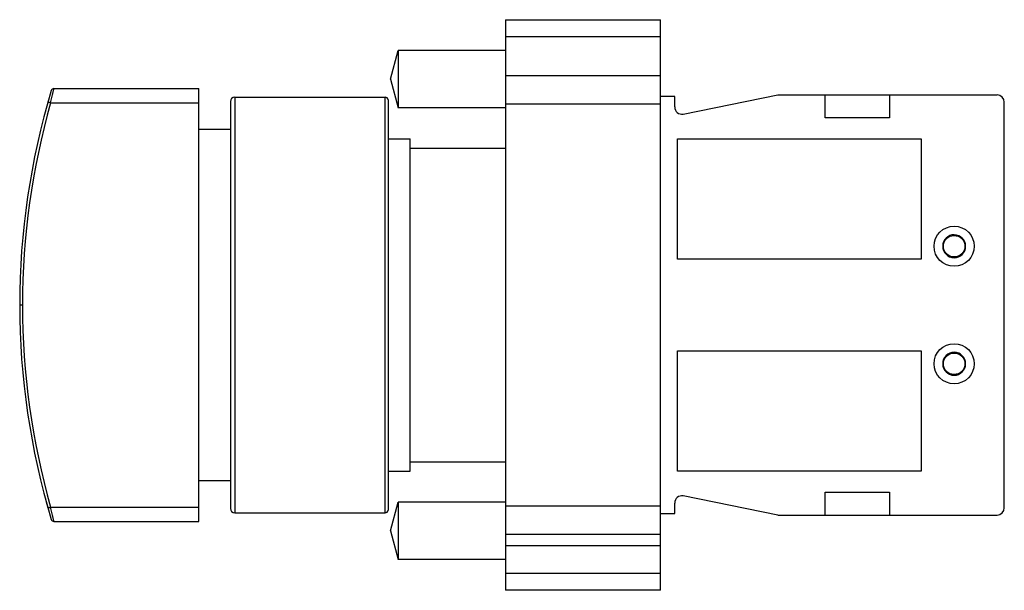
# Model space of a CAD drawing. Header units: millimetres. Extents: x 176.1 to 244.8, y 178.1 to 217.9.
import ezdxf

# ---------------------------------------------------------------- set-up
doc = ezdxf.new("R2010")
doc.units = ezdxf.units.MM
doc.header["$LTSCALE"] = 30.734
doc.layers.get('0').update_dxf_attribs({"linetype": 'CONTINUOUS'})

msp = doc.modelspace()

# ---------------------------------------------------------------- linework, layer by layer
at = {"color": 7, "linetype": 'Continuous'}
for p, q in [((210.006, 217.893), (210.006, 178.093)), ((210.006, 217.893), (220.806, 217.893)), ((220.806, 178.093), (220.806, 217.893)), ((220.806, 216.693), (210.006, 216.693)), ((201.976, 213.743), (202.512, 215.743)), ((202.512, 215.743), (202.512, 211.743)), ((210.006, 215.743), (202.512, 215.743)), ((201.976, 213.743), (202.512, 211.743)), ((210.006, 213.993), (220.806, 213.993)), ((178.497, 213.092), (188.606, 213.092)), ((188.606, 182.894), (188.606, 213.092)), ((191.106, 212.493), (191.106, 183.493)), ((191.106, 212.493), (201.606, 212.493)), ((201.606, 183.493), (201.606, 212.493)), ((201.806, 212.293), (201.806, 183.693)), ((221.806, 212.543), (220.806, 212.543)), ((221.806, 211.805), (221.806, 212.543)), ((222.405, 211.315), (229.006, 212.643)), ((229.006, 212.643), (244.306, 212.643)), ((232.306, 211.043), (232.306, 212.643)), ((236.806, 212.643), (236.806, 211.043)), ((178.266, 212.092), (188.606, 212.092)), ((190.806, 212.193), (190.806, 183.793)), ((210.006, 211.743), (202.512, 211.743)), ((220.806, 211.993), (210.006, 211.993)), ((244.806, 183.843), (244.806, 212.143)), ((236.806, 211.043), (232.306, 211.043)), ((188.606, 210.268), (190.806, 210.268)), ((201.806, 209.593), (203.356, 209.593)), ((203.356, 186.393), (203.356, 209.593)), ((222.006, 209.593), (239.006, 209.593)), ((222.006, 201.193), (222.006, 209.593)), ((239.006, 209.593), (239.006, 201.193)), ((203.356, 208.943), (210.006, 208.943)), ((240.849, 202.742), (240.971, 202.764)), ((241.392, 202.838), (241.524, 202.861)), ((239.006, 201.193), (222.006, 201.193)), ((222.006, 194.793), (239.006, 194.793)), ((222.006, 186.393), (222.006, 194.793)), ((239.006, 194.793), (239.006, 186.393)), ((240.971, 193.222), (240.849, 193.243)), ((241.524, 193.125), (241.392, 193.148)), ((203.356, 187.043), (210.006, 187.043)), ((201.806, 186.393), (203.356, 186.393)), ((239.006, 186.393), (222.006, 186.393)), ((190.806, 185.718), (188.606, 185.718)), ((232.306, 184.943), (236.806, 184.943)), ((232.306, 183.343), (232.306, 184.943)), ((236.806, 184.943), (236.806, 183.343)), ((177.925, 184.366), (178.073, 183.834)), ((201.976, 182.243), (202.512, 184.243)), ((210.006, 184.243), (202.512, 184.243)), ((202.512, 184.243), (202.512, 180.243)), ((221.806, 183.443), (221.806, 184.181)), ((229.006, 183.343), (222.405, 184.671)), ((178.266, 183.894), (188.606, 183.894)), ((191.106, 183.493), (201.606, 183.493)), ((210.006, 183.993), (220.806, 183.993)), ((220.806, 183.443), (221.806, 183.443)), ((178.497, 182.894), (188.606, 182.894)), ((229.006, 183.343), (244.306, 183.343)), ((201.976, 182.243), (202.512, 180.243)), ((220.806, 181.993), (210.006, 181.993)), ((220.806, 181.193), (210.006, 181.193)), ((210.006, 180.243), (202.512, 180.243)), ((210.006, 179.293), (220.806, 179.293)), ((220.806, 178.093), (210.006, 178.093))]:
    msp.add_line(p, q, dxfattribs=at)
for centre, radius in [((241.306, 202.093), 1.4), ((241.306, 202.093), 0.75), ((241.306, 193.893), 1.4), ((241.306, 193.893), 0.75)]:
    msp.add_circle(centre, radius, dxfattribs=at)
for centre, radius, start, end in [((178.497, 212.892), 0.2, 90, 163.26891), ((228.06, 197.993), 51.954, 163.26891, 196.73109), ((191.106, 212.193), 0.3, 90, 180), ((201.606, 212.293), 0.2, 0, 90), ((244.306, 212.143), 0.5, 0, 90), ((227.96, 197.993), 51.655, 164.16032, 179.99711), ((222.306, 211.805), 0.5, 180, 281.3771), ((241.306, 202.093), 0.8, 90, 89.53125), ((227.96, 197.993), 51.655, 179.99749, 195.8397), ((241.306, 193.893), 0.8, 90, 89.53125), ((222.306, 184.181), 0.5, 78.6229, 180), ((191.106, 183.793), 0.3, 180, 270), ((201.606, 183.693), 0.2, 270, 360), ((244.306, 183.843), 0.5, 270, 360), ((178.497, 183.094), 0.2, 196.73109, 270)]:
    msp.add_arc(centre, radius, start, end, dxfattribs=at)
for points, knots in [([(178.266, 212.092), (178.28, 212.156), (178.307, 212.283), (178.349, 212.467), (178.383, 212.612), (178.408, 212.72), (178.425, 212.793), (178.441, 212.859), (178.455, 212.918), (178.467, 212.969), (178.477, 213.011), (178.485, 213.041), (178.489, 213.06), (178.492, 213.072), (178.494, 213.08), (178.496, 213.087), (178.496, 213.089), (178.497, 213.092), (178.497, 213.092)], [0, 0, 0, 0, 0.192549, 0.378335, 0.550342, 0.629201, 0.702243, 0.768693, 0.827877, 0.879155, 0.921949, 0.955793, 0.969219, 0.98025, 0.988862, 0.995037, 0.998756, 1, 1, 1, 1]), ([(178.266, 212.092), (178.241, 212.098), (178.205, 212.109), (178.159, 212.123), (178.13, 212.132), (178.107, 212.14), (178.091, 212.145), (178.081, 212.149), (178.077, 212.151), (178.074, 212.152), (178.073, 212.153), (178.073, 212.153)], [0, 0, 0, 0, 0.381268, 0.553969, 0.705348, 0.829708, 0.922404, 0.955583, 0.979601, 0.994339, 1, 1, 1, 1]), ([(176.106, 197.993), (176.106, 197.993), (176.108, 197.993), (176.11, 197.993), (176.115, 197.993), (176.122, 197.993), (176.13, 197.993), (176.144, 197.993), (176.166, 197.993), (176.196, 197.993), (176.23, 197.993), (176.267, 197.993), (176.293, 197.993), (176.306, 197.993)], [0, 0, 0, 0, 0.004736, 0.019016, 0.042703, 0.075618, 0.117528, 0.167957, 0.292192, 0.443707, 0.6168, 0.805017, 1, 1, 1, 1]), ([(178.073, 183.834), (178.072, 183.834), (178.074, 183.835), (178.077, 183.836), (178.081, 183.837), (178.091, 183.841), (178.107, 183.846), (178.131, 183.854), (178.16, 183.863), (178.193, 183.873), (178.228, 183.884), (178.253, 183.891), (178.266, 183.894)], [0, 0, 0, 0, 0.005541, 0.020219, 0.044231, 0.077442, 0.170295, 0.294802, 0.446243, 0.618919, 0.806339, 1, 1, 1, 1]), ([(178.497, 182.894), (178.496, 182.894), (178.497, 182.897), (178.495, 182.899), (178.494, 182.906), (178.492, 182.914), (178.489, 182.925), (178.485, 182.945), (178.477, 182.975), (178.467, 183.017), (178.455, 183.068), (178.441, 183.127), (178.425, 183.193), (178.408, 183.266), (178.383, 183.374), (178.349, 183.519), (178.307, 183.703), (178.28, 183.83), (178.266, 183.894)], [0, 0, 0, 0, 0.001259, 0.004983, 0.011158, 0.019766, 0.03079, 0.04421, 0.078047, 0.120836, 0.172112, 0.231291, 0.297736, 0.37077, 0.449623, 0.621641, 0.807448, 1, 1, 1, 1])]:
    msp.add_open_spline(points, degree=3, knots=knots, dxfattribs=at)

doc.saveas('drawing.dxf')
